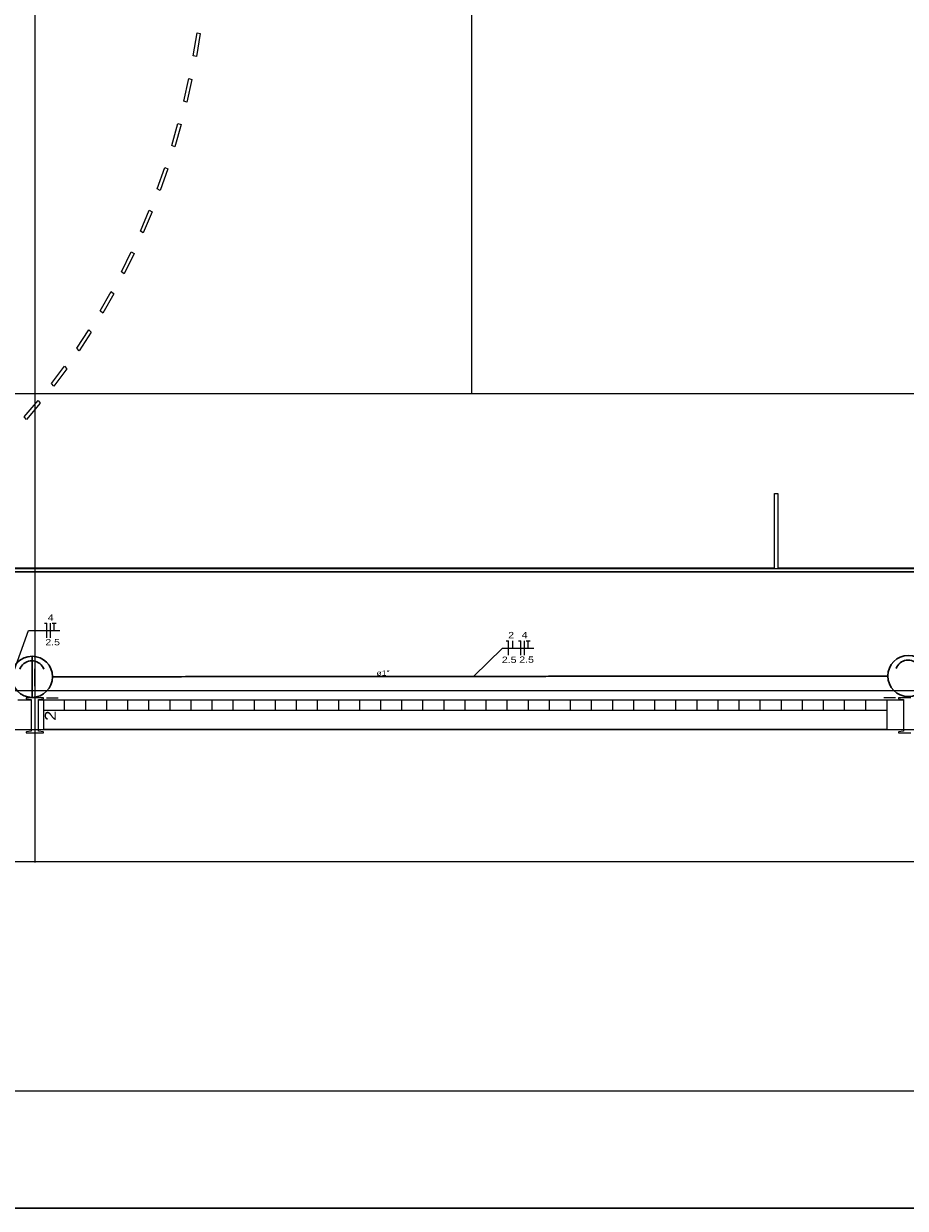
# Model space of a CAD drawing. Header units: millimetres. Extents: x 10050 to 25386, y -10594 to -3144.
# Tile 9 of 29: x 16216 to 17429, y -10594 to -8964. Entities that reach past the tile are written whole.
import ezdxf

# ---------------------------------------------------------------- set-up
doc = ezdxf.new("R2010")
doc.units = ezdxf.units.MM
for name, color, linetype, lineweight in [('DI-Pontilhado', 7, 'Continuous', 20), ('EL-Condutos', 4, 'Continuous', 30), ('EL-Fios', 9, 'Continuous', 20), ('EL-Textos condutos', 7, 'Continuous', 20), ('EL-Textos fios', 7, 'Continuous', 20), ('P-SIMBOL', 3, 'Continuous', 30), ('Textos', 7, 'Continuous', 5)]:
    doc.layers.add(name, color=color, linetype=linetype, lineweight=lineweight)
for name, color, linetype in [('Interior - Mobiliário', 7, 'Continuous'), ('Janelas ARCHICAD', 7, 'Continuous'), ('Linha & Trama.2D', 7, 'Continuous'), ('Linha _ Trama.2D', 7, 'Continuous')]:
    doc.layers.add(name, color=color, linetype=linetype)
doc.styles.add('ARIAL', font='arial.ttf', dxfattribs={"width": 1.2})

msp = doc.modelspace()

# ---------------------------------------------------------------- linework, layer by layer
at = {"layer": 'DI-Pontilhado'}
msp.add_line((14467.42, -9935.3), (20336.94, -9935.3), dxfattribs=at)
at = {"layer": 'EL-Condutos', "linetype": 'Continuous'}
msp.add_spline([(17404.01, -9861.89), (17349.31, -9861.94), (17298.01, -9861.99), (17249.86, -9862.03), (17204.63, -9862.07), (17162.07, -9862.11), (17121.94, -9862.15), (17083.99, -9862.18), (17047.99, -9862.22), (17013.68, -9862.25), (16980.83, -9862.28), (16949.2, -9862.31), (16918.54, -9862.34), (16888.6, -9862.36), (16859.15, -9862.39), (16829.95, -9862.42), (16800.74, -9862.45), (16771.29, -9862.47), (16741.36, -9862.5), (16710.7, -9862.53), (16679.06, -9862.56), (16646.22, -9862.59), (16611.91, -9862.62), (16575.91, -9862.65), (16537.96, -9862.69), (16497.83, -9862.72), (16455.27, -9862.76), (16410.04, -9862.81), (16361.89, -9862.85), (16310.59, -9862.9), (16255.89, -9862.95)], degree=3, dxfattribs=at)
at = {"layer": 'EL-Fios'}
for p, q in [((16244.46, -9789.38), (16247.8, -9789.38)), ((16247.8, -9809.38), (16247.8, -9789.38)), ((16252.8, -9809.38), (16252.8, -9789.38)), ((16255.13, -9789.38), (16260.46, -9789.38)), ((16257.8, -9799.38), (16257.8, -9789.38)), ((16879.55, -9813.36), (16882.88, -9813.36)), ((16882.88, -9833.36), (16882.88, -9813.36)), ((16888.85, -9823.36), (16888.85, -9813.36)), ((16896.48, -9813.36), (16899.82, -9813.36)), ((16899.82, -9833.36), (16899.82, -9813.36)), ((16904.82, -9833.36), (16904.82, -9813.36)), ((16907.15, -9813.36), (16912.48, -9813.36)), ((16909.82, -9823.36), (16909.82, -9813.36))]:
    msp.add_line(p, q, dxfattribs=at)
at = {"layer": 'EL-Textos fios'}
for p, q in [((16189.13, -9891.3), (16222.53, -9799.38)), ((16222.53, -9799.38), (16265.46, -9799.38)), ((16834.64, -9862.41), (16874.55, -9823.36)), ((16874.55, -9823.36), (16917.48, -9823.36))]:
    msp.add_line(p, q, dxfattribs=at)
at = {"layer": 'Interior - Mobiliário', "color": 102, "linetype": 'Continuous', "lineweight": 0}
for p, q in [((16448.99, -9008.49), (16454.26, -8976.91)), ((16458.64, -8977.89), (16453.33, -9009.65)), ((16454.26, -8976.91), (16458.64, -8977.89)), ((16453.33, -9009.65), (16448.99, -9008.49)), ((16435.85, -9070.91), (16442.85, -9039.83)), ((16447.16, -9041.17), (16440.12, -9072.42)), ((16442.85, -9039.83), (16447.16, -9041.17)), ((16440.12, -9072.42), (16435.85, -9070.91)), ((16419.32, -9132.14), (16428.01, -9101.69)), ((16432.23, -9103.37), (16423.5, -9133.99)), ((16428.01, -9101.69), (16432.23, -9103.37)), ((16423.5, -9133.99), (16419.32, -9132.14)), ((16399.46, -9191.89), (16409.8, -9162.21)), ((16413.93, -9164.23), (16403.53, -9194.07)), ((16409.8, -9162.21), (16413.93, -9164.23)), ((16403.53, -9194.07), (16399.46, -9191.89)), ((16376.37, -9249.9), (16388.31, -9221.13)), ((16392.32, -9223.48), (16380.31, -9252.41)), ((16388.31, -9221.13), (16392.32, -9223.48)), ((16380.31, -9252.41), (16376.37, -9249.9)), ((16350.14, -9305.92), (16363.64, -9278.18)), ((16367.51, -9280.84), (16353.93, -9308.74)), ((16363.64, -9278.18), (16367.51, -9280.84)), ((16353.93, -9308.74), (16350.14, -9305.92)), ((16320.89, -9359.69), (16335.89, -9333.1)), ((16339.6, -9336.08), (16324.53, -9362.82)), ((16335.89, -9333.1), (16339.6, -9336.08)), ((16324.53, -9362.82), (16320.89, -9359.69)), ((16288.76, -9410.98), (16305.18, -9385.66)), ((16305.18, -9385.66), (16308.72, -9388.93)), ((16308.72, -9388.93), (16292.21, -9414.39)), ((16292.21, -9414.39), (16288.76, -9410.98)), ((16253.89, -9459.56), (16271.66, -9435.63)), ((16271.66, -9435.63), (16275.01, -9439.17)), ((16275.01, -9439.17), (16257.14, -9463.24)), ((16257.14, -9463.24), (16253.89, -9459.56)), ((16216.42, -9505.21), (16235.47, -9482.77)), ((16235.47, -9482.77), (16238.62, -9486.58)), ((16238.62, -9486.58), (16219.47, -9509.15)), ((16219.47, -9509.15), (16216.42, -9505.21)), ((17248.69, -9713.29), (17248.69, -9610.72)), ((17248.69, -9610.72), (17253.14, -9610.72)), ((17253.14, -9610.72), (17253.14, -9713.29)), ((19231.06, -9718.69), (15671.06, -9718.69)), ((15671.06, -9718.69), (19231.06, -9718.69)), ((15946.78, -9713.29), (17248.69, -9713.29)), ((17253.14, -9713.29), (17448.84, -9713.29))]:
    msp.add_line(p, q, dxfattribs=at)
at = {"layer": 'Janelas ARCHICAD', "color": 102, "linetype": 'Continuous', "lineweight": 0}
for p, q in [((16243.06, -9895.3), (16243.06, -9909.3)), ((16243.06, -9895.3), (16243.06, -9909.3)), ((16243.06, -9909.3), (16243.06, -9935.3)), ((17403.06, -9935.3), (16243.06, -9935.3))]:
    msp.add_line(p, q, dxfattribs=at)
at = {"layer": 'Janelas ARCHICAD', "color": 5, "linetype": 'Continuous', "lineweight": 0}
for p, q in [((16243.06, -9895.3), (16243.06, -9909.3)), ((17403.06, -9935.3), (16243.06, -9935.3))]:
    msp.add_line(p, q, dxfattribs=at)
at = {"layer": 'Linha & Trama.2D', "color": 7, "linetype": 'Continuous', "lineweight": 0}
for p, q in [((25225.47, -10433.15), (10454.29, -10433.15)), ((25386.47, -10594.15), (10050.29, -10594.15)), ((10050.29, -10594.15), (25386.47, -10594.15)), ((10050.29, -10594.15), (25225.47, -10594.15))]:
    msp.add_line(p, q, dxfattribs=at)
at = {"layer": 'Linha _ Trama.2D', "color": 97, "linetype": 'Continuous', "lineweight": 0}
for p, q in [((16231.06, -7152.3), (16231.06, -10118.3)), ((16831.62, -7675.55), (16831.62, -9473.87)), ((19229.38, -9473.87), (15670.46, -9473.87)), ((16231.06, -9876.04), (16231.06, -9852.04)), ((15171.06, -9882.04), (19731.06, -9882.04)), ((16231.06, -9908.04), (16231.06, -9932.04)), ((17403.06, -9895.3), (16243.06, -9895.3)), ((17403.06, -9895.3), (16243.06, -9895.3)), ((17403.06, -9895.3), (16243.06, -9895.3)), ((17403.06, -9895.3), (16243.06, -9895.3)), ((16243.06, -9895.3), (16243.06, -9909.3)), ((16247.06, -9892.04), (16263.06, -9892.04)), ((16272.06, -9909.3), (16272.06, -9895.3)), ((16272.06, -9909.3), (16272.06, -9895.3)), ((16301.06, -9909.3), (16301.06, -9895.3)), ((16301.06, -9909.3), (16301.06, -9895.3)), ((16330.06, -9909.3), (16330.06, -9895.3)), ((16330.06, -9909.3), (16330.06, -9895.3)), ((16359.06, -9909.3), (16359.06, -9895.3)), ((16359.06, -9909.3), (16359.06, -9895.3)), ((16388.06, -9909.3), (16388.06, -9895.3)), ((16388.06, -9909.3), (16388.06, -9895.3)), ((16417.06, -9909.3), (16417.06, -9895.3)), ((16417.06, -9909.3), (16417.06, -9895.3)), ((16446.06, -9909.3), (16446.06, -9895.3)), ((16446.06, -9909.3), (16446.06, -9895.3)), ((16475.06, -9909.3), (16475.06, -9895.3)), ((16475.06, -9909.3), (16475.06, -9895.3)), ((16504.06, -9909.3), (16504.06, -9895.3)), ((16504.06, -9909.3), (16504.06, -9895.3)), ((16533.06, -9909.3), (16533.06, -9895.3)), ((16533.06, -9909.3), (16533.06, -9895.3)), ((16562.06, -9909.3), (16562.06, -9895.3)), ((16562.06, -9909.3), (16562.06, -9895.3)), ((16591.06, -9909.3), (16591.06, -9895.3)), ((16591.06, -9909.3), (16591.06, -9895.3)), ((16620.06, -9909.3), (16620.06, -9895.3)), ((16620.06, -9909.3), (16620.06, -9895.3)), ((16649.06, -9909.3), (16649.06, -9895.3)), ((16649.06, -9909.3), (16649.06, -9895.3)), ((16678.06, -9909.3), (16678.06, -9895.3)), ((16678.06, -9909.3), (16678.06, -9895.3)), ((16707.06, -9909.3), (16707.06, -9895.3)), ((16707.06, -9909.3), (16707.06, -9895.3)), ((16736.06, -9909.3), (16736.06, -9895.3)), ((16736.06, -9909.3), (16736.06, -9895.3)), ((16765.06, -9909.3), (16765.06, -9895.3)), ((16765.06, -9909.3), (16765.06, -9895.3)), ((16794.06, -9909.3), (16794.06, -9895.3)), ((16794.06, -9909.3), (16794.06, -9895.3)), ((16823.06, -9909.3), (16823.06, -9895.3)), ((16823.06, -9909.3), (16823.06, -9895.3)), ((16852.06, -9909.3), (16852.06, -9895.3)), ((16852.06, -9909.3), (16852.06, -9895.3)), ((16881.06, -9909.3), (16881.06, -9895.3)), ((16881.06, -9909.3), (16881.06, -9895.3)), ((16910.06, -9909.3), (16910.06, -9895.3)), ((16910.06, -9909.3), (16910.06, -9895.3)), ((16939.06, -9909.3), (16939.06, -9895.3)), ((16939.06, -9909.3), (16939.06, -9895.3)), ((16968.06, -9909.3), (16968.06, -9895.3)), ((16968.06, -9909.3), (16968.06, -9895.3)), ((16997.06, -9909.3), (16997.06, -9895.3)), ((16997.06, -9909.3), (16997.06, -9895.3)), ((17026.06, -9909.3), (17026.06, -9895.3)), ((17026.06, -9909.3), (17026.06, -9895.3)), ((17055.06, -9909.3), (17055.06, -9895.3)), ((17055.06, -9909.3), (17055.06, -9895.3)), ((17084.06, -9909.3), (17084.06, -9895.3)), ((17084.06, -9909.3), (17084.06, -9895.3)), ((17113.06, -9909.3), (17113.06, -9895.3)), ((17113.06, -9909.3), (17113.06, -9895.3)), ((17142.06, -9909.3), (17142.06, -9895.3)), ((17142.06, -9909.3), (17142.06, -9895.3)), ((17171.06, -9909.3), (17171.06, -9895.3)), ((17171.06, -9909.3), (17171.06, -9895.3)), ((17200.06, -9909.3), (17200.06, -9895.3)), ((17200.06, -9909.3), (17200.06, -9895.3)), ((17229.06, -9909.3), (17229.06, -9895.3)), ((17229.06, -9909.3), (17229.06, -9895.3)), ((17258.06, -9909.3), (17258.06, -9895.3)), ((17258.06, -9909.3), (17258.06, -9895.3)), ((17287.06, -9909.3), (17287.06, -9895.3)), ((17287.06, -9909.3), (17287.06, -9895.3)), ((17316.06, -9909.3), (17316.06, -9895.3)), ((17316.06, -9909.3), (17316.06, -9895.3)), ((17345.06, -9909.3), (17345.06, -9895.3)), ((17345.06, -9909.3), (17345.06, -9895.3)), ((17374.06, -9909.3), (17374.06, -9895.3)), ((17374.06, -9909.3), (17374.06, -9895.3)), ((17415.06, -9892.04), (17399.06, -9892.04)), ((17403.06, -9895.3), (17403.06, -9909.3)), ((17403.06, -9895.3), (17403.06, -9909.3)), ((17403.06, -9895.3), (17403.06, -9909.3)), ((17403.06, -9895.3), (17403.06, -9909.3)), ((17403.06, -9909.3), (16243.06, -9909.3)), ((17403.06, -9909.3), (16243.06, -9909.3)), ((16243.06, -9909.3), (16243.06, -9935.3)), ((17403.06, -9909.3), (17403.06, -9935.3)), ((17403.06, -9909.3), (17403.06, -9935.3)), ((13803.79, -9935.3), (17453.79, -9935.3))]:
    msp.add_line(p, q, dxfattribs=at)
for points in [[(15091.06, -9935.3), (19114.84, -9935.3), (19771.06, -9935.3), (19771.06, -7335.3), (15091.06, -7335.3)], [(15670.46, -7559.66), (19231.37, -7559.66), (19231.37, -9714.28), (15670.46, -9714.28)], [(16243.06, -9940.04), (16243.06, -9939.54), (16242.86, -9939.01), (16242.37, -9938.75), (16236.69, -9937.95), (16236.2, -9937.68), (16236, -9937.16), (16236, -9894.92), (16236.2, -9894.39), (16236.69, -9894.12), (16242.37, -9893.33), (16242.86, -9893.06), (16243.06, -9892.54), (16243.06, -9892.04), (16236, -9892.04), (16226.12, -9892.04), (16219.06, -9892.04), (16219.06, -9892.54), (16219.26, -9893.06), (16219.75, -9893.33), (16225.43, -9894.12), (16225.92, -9894.39), (16226.12, -9894.92), (16226.12, -9937.16), (16225.92, -9937.68), (16225.43, -9937.95), (16219.75, -9938.75), (16219.26, -9939.01), (16219.06, -9939.54), (16219.06, -9940.04), (16226.12, -9940.04), (16236, -9940.04)]]:
    msp.add_lwpolyline(points, close=True, dxfattribs=at)
for points in [[(16226.12, -9895.3), (16207.6, -9895.3)], [(16243.06, -9895.3), (16236, -9895.3)], [(17426.12, -9895.3), (17403.06, -9895.3)], [(17436, -9892.04), (17426.12, -9892.04), (17419.06, -9892.04), (17419.06, -9892.54), (17419.26, -9893.06), (17419.75, -9893.33), (17425.43, -9894.12), (17425.92, -9894.39), (17426.12, -9894.92), (17426.12, -9937.16), (17425.92, -9937.68), (17425.43, -9937.95), (17419.75, -9938.75), (17419.26, -9939.01), (17419.06, -9939.54), (17419.06, -9940.04), (17426.12, -9940.04), (17436, -9940.04)], [(16207.6, -9935.3), (16226.12, -9935.3)], [(16236, -9935.3), (16243.06, -9935.3)], [(17403.06, -9935.3), (17426.12, -9935.3)], [(19931.06, -10117.38), (14931.06, -10117.38)]]:
    msp.add_lwpolyline(points, dxfattribs=at)
at = {"layer": 'P-SIMBOL'}
msp.add_line((16227.22, -9891.22), (16227.22, -9834.72), dxfattribs=at)
for points in [[(16243.46, -9852.52), (16242.48, -9850.35), (16241.22, -9848.33), (16239.7, -9846.5), (16237.95, -9844.89), (16236, -9843.53), (16233.88, -9842.45), (16231.64, -9841.66), (16229.31, -9841.18), (16226.93, -9841.02), (16224.56, -9841.18), (16222.23, -9841.66), (16219.99, -9842.45), (16217.87, -9843.53), (16215.91, -9844.89), (16214.16, -9846.5), (16212.64, -9848.33), (16211.39, -9850.35), (16210.41, -9852.52)], [(17448.91, -9851.41), (17447.94, -9849.24), (17446.68, -9847.22), (17445.16, -9845.39), (17443.41, -9843.78), (17441.45, -9842.42), (17439.34, -9841.34), (17437.09, -9840.55), (17434.76, -9840.07), (17432.39, -9839.91), (17430.01, -9840.07), (17427.68, -9840.55), (17425.44, -9841.34), (17423.32, -9842.42), (17421.37, -9843.78), (17419.62, -9845.39), (17418.1, -9847.22), (17416.84, -9849.24), (17415.87, -9851.41)]]:
    msp.add_lwpolyline(points, dxfattribs=at)
for centre in [(16227.22, -9862.97), (17432.68, -9861.86)]:
    msp.add_circle(centre, 28.25, dxfattribs=at)

# ---------------------------------------------------------------- texts
at = {"layer": 'EL-Textos condutos', "insert": (16710.07, -9861.48), "char_height": 7.06, "width": 25.416, "attachment_point": 8, "line_spacing_factor": 0.798, "style": 'ARIAL'}
msp.add_mtext('ø1"', dxfattribs=at)
at = {"layer": 'EL-Textos fios', "width": 10.4, "attachment_point": 8, "line_spacing_factor": 0.798, "style": 'ARIAL'}
for s, insert, char_height in [('4', (16252.8, -9785.92), 8.67), ('2.5', (16255.59, -9819.84), 8.667), ('2', (16886.36, -9809.9), 8.67), ('4', (16904.82, -9809.9), 8.67), ('2.5', (16883.68, -9843.94), 8.667), ('2.5', (16907.61, -9843.81), 8.667)]:
    msp.add_mtext(s, dxfattribs=dict(at, insert=insert, char_height=char_height))
at = {"layer": 'Textos', "insert": (16259.84, -9916.45), "char_height": 15, "width": 23.3584, "attachment_point": 8, "rotation": 90.00021, "line_spacing_factor": 0.6, "style": 'ARIAL'}
msp.add_mtext('2', dxfattribs=at)

doc.saveas('drawing.dxf')
